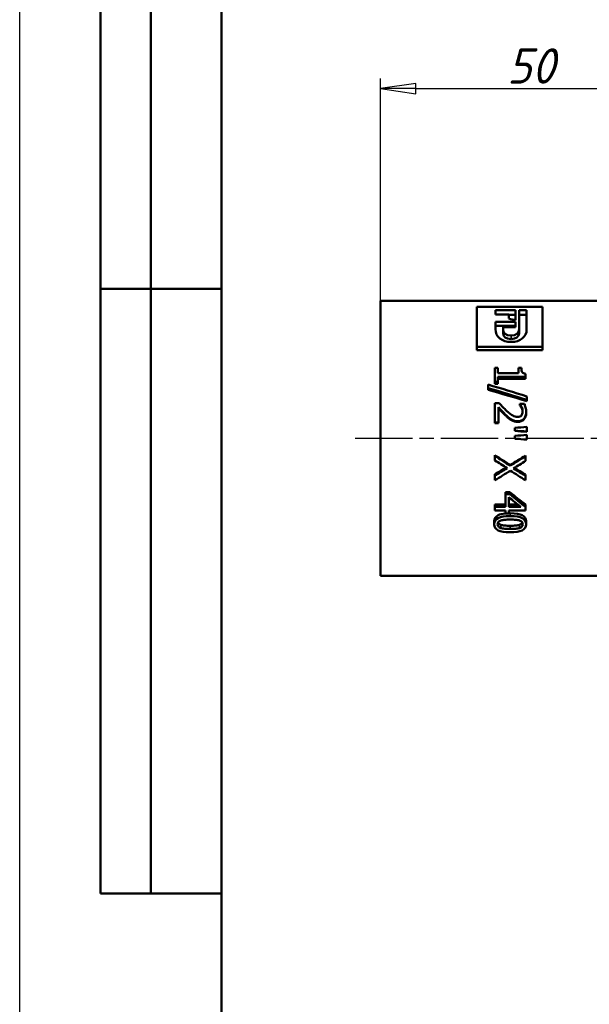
# Model space of a CAD drawing. Header units: millimetres. Extents: x -134 to 549, y -69 to 356.
# Tile 7 of 11: x 0 to 56, y 161 to 259. Entities that reach past the tile are written whole.
import ezdxf
from ezdxf.enums import TextEntityAlignment as Align

# ---------------------------------------------------------------- set-up
doc = ezdxf.new("R2010")
doc.units = ezdxf.units.MM
doc.linetypes.add('CHAIN', pattern=[0.7087, 0.4724, -0.0591, 0.1181, -0.0591])
for name, color, linetype, lineweight in [('Видимые тонкие (ГОСТ)', 7, 'Continuous', 35), ('Видимый контур (ГОСТ)', 7, 'Continuous', 50), ('Кромка (ГОСТ)', 7, 'Continuous', 50), ('Обозначение (ГОСТ)', 7, 'Continuous', 25), ('Осевая линия (ГОСТ)', 7, 'Continuous', 25), ('Размер (ГОСТ)', 7, 'Continuous', 25), ('Эскизная геометрия (ГОСТ)', 7, 'Continuous', 50)]:
    doc.layers.add(name, color=color, linetype=linetype, lineweight=lineweight)
doc.styles.get("Standard").update_dxf_attribs({"font": 'GOST Common Italic.ttf'})
doc.styles.add('Обычный текст (ГОСТ)', font='GOST Common Italic.ttf')
doc.dimstyles.new('Обычный (ГОСТ)', dxfattribs={"dimtxt": 3.5, "dimasz": 3.5, "dimexe": 1, "dimexo": 0, "dimgap": 0.5, "dimtad": 1, "dimrnd": 1e-08, "dimtxsty": 'Обычный текст (ГОСТ)', "dimblk": 'Filled-1', "dimcen": 0.09, "dimdle": 15, "dimclrd": 256, "dimclre": 256, "dimclrt": 256, "dimazin": 2, "dimtfac": 0.714286, "dimtdec": 3, "dimtmove": 0, "dimatfit": 3, "dimfxl": 1, "dimtolj": 1, "dimlwd": 25, "dimlwe": 25, "dimarcsym": 0})

# ---------------------------------------------------------------- blocks, each defined once
blk = doc.blocks.new('ГОСТ - Доп. графы 2')
at = {"layer": 'Эскизная геометрия (ГОСТ)'}
for p, q in [((-12, 0), (-12, 120)), ((-7, 0), (-7, 120)), ((-12, 60), (0, 60)), ((0, 0), (-12, 0))]:
    blk.add_line(p, q, dxfattribs=at)
at = {"layer": 'Обозначение (ГОСТ)', "lineweight": 30, "width": 0.8, "flags": 17}
for tag, p in [('Первичная_применяемость', (-3.651, 90.027)), ('Справочный_номер', (-3.551, 30.017))]:
    blk.add_attdef(tag, text='', height=3.17, rotation=90, dxfattribs=at).set_placement(p, align=Align.MIDDLE_CENTER)
blk = doc.blocks.new('Рамки ГОСТ_ граница 297x210')
at = {"layer": 'Кромка (ГОСТ)', "lineweight": 25}
blk.add_line((0, 0), (0, 297), dxfattribs=at)
at = {"layer": 'Кромка (ГОСТ)'}
blk.add_line((20, 292), (20, 5), dxfattribs=at)
blk = doc.blocks.new('Filled-1')
at = {"color": 0}
for p, q in [((0, 0), (-1, 0.143)), ((-1, 0.143), (-1, -0.143)), ((-1, 0), (0, 0)), ((-1, -0.143), (0, 0))]:
    blk.add_line(p, q, dxfattribs=at)
at = {"color": 0, "flags": 128}
blk.add_lwpolyline([(-1, -0.143), (0, 0), (-1, 0.143), (-1, -0.143)], dxfattribs=at)
at = {"color": 0}
blk.add_solid([(-1, -0.143), (0, 0), (-1, 0.143), (-1, -0.143)], dxfattribs=at)
blk = doc.blocks.new('*D8')
at = {"layer": 'Defpoints', "color": 0, "linetype": 'Continuous', "transparency": 16777216}
for p in [(85.78, 251.865), (35.78, 230.823), (85.78, 224.167)]:
    blk.add_point(p, dxfattribs=at)
at = {"layer": 'Размер (ГОСТ)', "linetype": 'Continuous', "lineweight": 25, "transparency": 16777216}
for p, q in [((35.78, 230.823), (35.78, 252.865)), ((85.78, 224.167), (85.78, 252.865)), ((39.28, 251.865), (82.28, 251.865))]:
    blk.add_line(p, q, dxfattribs=at)
at = {"layer": 'Размер (ГОСТ)', "linetype": 'Continuous', "lineweight": 25, "transparency": 16777216, "xscale": 3.5, "yscale": 3.5, "zscale": 3.5, "rotation": 180}
blk.add_blockref('Filled-1', (35.78, 251.865), dxfattribs=at)
at = {"layer": 'Размер (ГОСТ)', "linetype": 'Continuous', "lineweight": 25, "transparency": 16777216, "xscale": 3.5, "yscale": 3.5, "zscale": 3.5}
blk.add_blockref('Filled-1', (85.78, 251.865), dxfattribs=at)
at = {"layer": 'Размер (ГОСТ)', "linetype": 'Continuous', "lineweight": 25, "transparency": 16777216, "insert": (48.332, 255.865), "char_height": 3.5, "attachment_point": 1, "style": 'Обычный текст (ГОСТ)'}
blk.add_mtext('\\A1;50', dxfattribs=at)

msp = doc.modelspace()

# ---------------------------------------------------------------- linework, layer by layer
at = {"layer": 'Видимые тонкие (ГОСТ)'}
for p, q in [((48.728, 227.018), (48.728, 227.378)), ((49.393, 218.805), (49.393, 218.865)), ((48.64, 209.735), (48.64, 209.463)), ((47.714, 208.583), (47.714, 208.268)), ((48.642, 208.499), (48.642, 208.181)), ((49.574, 208.585), (49.574, 208.27))]:
    msp.add_line(p, q, dxfattribs=at)
at = {"layer": 'Видимый контур (ГОСТ)'}
for p, q in [((35.78, 203.523), (35.78, 230.823)), ((35.78, 230.823), (75.78, 230.823)), ((45.333, 230.216), (51.833, 230.216)), ((45.333, 230.216), (45.333, 226.25)), ((47.172, 229.879), (49.169, 229.879)), ((47.172, 229.879), (47.172, 229.466)), ((49.169, 228.886), (49.169, 229.879)), ((49.522, 229.879), (49.522, 227.967)), ((49.522, 229.879), (50.276, 229.879)), ((50.276, 227.976), (50.276, 229.879)), ((51.833, 226.25), (51.833, 230.216)), ((48.495, 229.466), (47.172, 229.466)), ((47.172, 228.729), (49.169, 228.729)), ((47.172, 228.729), (47.172, 227.988)), ((48.495, 229.466), (48.495, 229.05)), ((49.169, 229.43), (48.495, 229.43)), ((49.169, 228.197), (49.169, 228.729)), ((50.276, 229.43), (49.522, 229.43)), ((49.169, 228.321), (47.172, 228.321)), ((47.934, 227.967), (47.934, 228.197)), ((49.169, 228.197), (47.934, 228.197)), ((47.934, 227.586), (47.934, 227.967)), ((49.522, 227.586), (49.522, 227.967)), ((51.833, 226.25), (45.333, 226.25)), ((45.333, 225.93), (45.333, 226.25)), ((51.833, 225.93), (45.333, 225.93)), ((51.833, 225.93), (51.833, 226.25)), ((47.118, 224.152), (47.43, 224.152)), ((47.118, 224.152), (47.118, 222.773)), ((47.43, 223.648), (47.43, 224.152)), ((49.472, 224.152), (49.751, 224.152)), ((49.472, 224.152), (49.472, 223.648)), ((47.43, 222.773), (47.118, 222.773)), ((47.118, 222.575), (47.118, 222.773)), ((47.43, 223.648), (49.472, 223.648)), ((47.43, 222.773), (47.43, 223.283)), ((50.176, 223.283), (47.43, 223.283)), ((50.176, 223.067), (47.43, 223.067)), ((47.43, 222.575), (47.43, 222.773)), ((50.176, 223.283), (50.176, 223.577)), ((50.176, 223.067), (50.176, 223.283)), ((46.456, 222.496), (46.456, 222.163)), ((46.456, 221.986), (46.456, 222.163)), ((47.43, 222.575), (47.118, 222.575)), ((50.302, 220.988), (50.302, 221.337)), ((50.302, 220.853), (50.302, 220.988)), ((47.118, 220.651), (47.551, 220.651)), ((47.118, 220.651), (47.118, 218.736)), ((47.472, 218.736), (47.472, 220.265)), ((49.613, 220.587), (50.048, 220.587)), ((49.613, 220.587), (49.613, 220.564)), ((49.613, 220.444), (49.613, 220.564)), ((49.781, 220.156), (49.781, 220.265)), ((48.262, 219.365), (48.262, 219.446)), ((48.783, 218.962), (48.783, 219.028)), ((50.231, 219.704), (50.231, 219.796)), ((47.472, 218.736), (47.118, 218.736)), ((47.118, 218.68), (47.118, 218.736)), ((47.472, 218.68), (47.118, 218.68)), ((47.472, 218.68), (47.472, 218.736)), ((49.117, 218.213), (49.117, 217.934)), ((49.117, 217.907), (49.117, 217.934)), ((50.302, 217.842), (50.302, 218.305)), ((49.117, 217.415), (49.117, 217.136)), ((50.302, 217.819), (50.302, 217.842)), ((50.302, 217.044), (50.302, 217.507)), ((47.118, 215.494), (47.118, 215.432)), ((47.118, 215.432), (47.118, 214.984)), ((50.166, 215.465), (50.166, 215.402)), ((50.166, 214.925), (50.166, 215.402)), ((48.645, 214.536), (48.645, 214.439)), ((47.118, 213.598), (47.118, 213.467)), ((47.118, 213.467), (47.118, 213.005)), ((50.166, 213.572), (50.166, 213.44)), ((50.166, 213.005), (50.166, 213.44)), ((48.166, 211.83), (48.595, 211.83)), ((48.166, 211.83), (48.166, 211.634)), ((48.166, 211.634), (48.595, 211.634)), ((48.166, 211.634), (48.166, 210.379)), ((48.494, 211.33), (48.494, 210.379)), ((48.595, 211.83), (48.595, 211.634)), ((47.118, 210.619), (48.166, 210.619)), ((47.118, 210.619), (47.118, 210.379)), ((47.118, 210.379), (48.166, 210.379)), ((47.118, 210.379), (47.118, 210.025)), ((48.494, 210.619), (49.38, 210.619)), ((49.685, 210.379), (48.494, 210.379)), ((50.166, 210.604), (50.166, 210.364)), ((50.166, 210.025), (50.166, 210.364)), ((48.166, 210.025), (47.118, 210.025)), ((48.166, 210.025), (48.166, 209.703)), ((48.494, 209.703), (48.166, 209.703)), ((48.494, 209.703), (48.494, 210.025)), ((50.166, 210.025), (48.494, 210.025)), ((47.054, 208.937), (47.054, 208.635)), ((50.228, 208.937), (50.228, 208.635)), ((35.78, 203.523), (75.78, 203.523))]:
    msp.add_line(p, q, dxfattribs=at)
for points in [[(49.169, 228.886), (48.944, 228.941), (48.72, 228.996), (48.495, 229.05)], [(48.733, 226.73), (47.837, 226.73), (47.172, 227.248), (47.172, 227.988)], [(47.934, 227.967), (47.934, 227.626), (48.219, 227.378), (48.728, 227.378)], [(48.728, 227.378), (49.225, 227.378), (49.522, 227.626), (49.522, 227.967)], [(50.276, 227.976), (50.276, 227.24), (49.637, 226.73), (48.733, 226.73)], [(48.728, 227.018), (48.219, 227.018), (47.934, 227.256), (47.934, 227.586)], [(49.522, 227.586), (49.522, 227.256), (49.225, 227.018), (48.728, 227.018)], [(46.456, 222.496), (47.738, 222.116), (49.02, 221.729), (50.302, 221.337)], [(50.302, 220.988), (49.02, 221.385), (47.738, 221.777), (46.456, 222.163)], [(50.302, 220.853), (49.02, 221.236), (47.738, 221.614), (46.456, 221.986)], [(49.117, 218.213), (49.512, 218.244), (49.907, 218.274), (50.302, 218.305)], [(50.302, 217.842), (49.907, 217.873), (49.512, 217.904), (49.117, 217.934)], [(50.302, 217.819), (49.907, 217.848), (49.512, 217.878), (49.117, 217.907)], [(49.117, 217.415), (49.512, 217.446), (49.907, 217.476), (50.302, 217.507)], [(50.302, 217.044), (49.907, 217.074), (49.512, 217.105), (49.117, 217.136)], [(47.118, 215.494), (47.627, 215.173), (48.136, 214.853), (48.645, 214.536)], [(47.118, 215.432), (47.627, 215.1), (48.136, 214.768), (48.645, 214.439)], [(48.334, 214.213), (47.929, 214.469), (47.523, 214.726), (47.118, 214.984)], [(48.645, 214.536), (49.152, 214.843), (49.659, 215.153), (50.166, 215.465)], [(48.645, 214.439), (49.152, 214.758), (49.659, 215.079), (50.166, 215.402)], [(47.118, 213.598), (47.495, 213.819), (47.872, 214.043), (48.248, 214.267)], [(47.118, 213.467), (47.523, 213.714), (47.929, 213.963), (48.334, 214.213)], [(48.665, 213.958), (48.149, 213.638), (47.634, 213.319), (47.118, 213.005)], [(50.166, 213.005), (49.666, 213.319), (49.165, 213.638), (48.665, 213.958)], [(50.166, 214.925), (49.769, 214.678), (49.371, 214.431), (48.973, 214.186)], [(48.973, 214.186), (49.371, 213.935), (49.769, 213.687), (50.166, 213.44)], [(49.06, 214.239), (49.428, 214.015), (49.797, 213.793), (50.166, 213.572)], [(48.494, 211.33), (48.891, 211.007), (49.288, 210.69), (49.685, 210.379)], [(48.595, 211.83), (49.119, 211.412), (49.643, 211.003), (50.166, 210.604)], [(48.595, 211.634), (49.119, 211.201), (49.643, 210.777), (50.166, 210.364)], [(48.494, 209.734), (48.542, 209.735), (48.59, 209.735), (48.64, 209.735)]]:
    msp.add_open_spline(points, degree=3, dxfattribs=at)
for points, knots in [([(49.751, 224.152), (49.751, 223.964), (49.781, 223.823), (49.84, 223.732), (49.9, 223.641), (50.012, 223.589), (50.176, 223.577)], [0, 0, 0, 0, 1, 1, 1, 2, 2, 2, 2]), ([(48.262, 219.446), (48.122, 219.577), (47.977, 219.723), (47.827, 219.883), (47.677, 220.043), (47.559, 220.17), (47.472, 220.265)], [0, 0, 0, 0, 1, 1, 1, 2, 2, 2, 2]), ([(48.262, 219.365), (48.122, 219.492), (47.977, 219.633), (47.827, 219.787), (47.677, 219.942), (47.559, 220.064), (47.472, 220.156)], [0, 0, 0, 0, 1, 1, 1, 2, 2, 2, 2]), ([(47.551, 220.651), (47.677, 220.516), (47.8, 220.387), (47.917, 220.265), (48.035, 220.144), (48.157, 220.024), (48.284, 219.907)], [0, 0, 0, 0, 1, 1, 1, 2, 2, 2, 2]), ([(48.284, 219.907), (48.539, 219.671), (48.744, 219.509), (48.897, 219.422), (49.05, 219.335), (49.208, 219.291), (49.371, 219.291)], [0, 0, 0, 0, 1, 1, 1, 2, 2, 2, 2]), ([(49.781, 220.265), (49.758, 220.324), (49.73, 220.38), (49.697, 220.434), (49.664, 220.488), (49.636, 220.531), (49.613, 220.564)], [0, 0, 0, 0, 1, 1, 1, 2, 2, 2, 2]), ([(49.781, 220.156), (49.758, 220.212), (49.73, 220.266), (49.697, 220.318), (49.664, 220.37), (49.636, 220.412), (49.613, 220.444)], [0, 0, 0, 0, 1, 1, 1, 2, 2, 2, 2]), ([(49.754, 219.446), (49.795, 219.495), (49.826, 219.551), (49.846, 219.615), (49.867, 219.679), (49.877, 219.749), (49.877, 219.826)], [0, 0, 0, 0, 1, 1, 1, 2, 2, 2, 2]), ([(49.877, 219.826), (49.877, 219.9), (49.868, 219.975), (49.85, 220.05), (49.832, 220.125), (49.809, 220.197), (49.781, 220.265)], [0, 0, 0, 0, 1, 1, 1, 2, 2, 2, 2]), ([(49.876, 219.78), (49.873, 219.835), (49.864, 219.892), (49.85, 219.948), (49.832, 220.021), (49.809, 220.09), (49.781, 220.156)], [0.219519, 0.219519, 0.219519, 0.219519, 1, 1, 1, 2, 2, 2, 2]), ([(50.048, 220.587), (50.089, 220.502), (50.13, 220.384), (50.17, 220.231), (50.21, 220.079), (50.231, 219.934), (50.231, 219.796)], [0, 0, 0, 0, 1, 1, 1, 2, 2, 2, 2]), ([(48.783, 219.028), (48.694, 219.079), (48.606, 219.141), (48.519, 219.214), (48.432, 219.288), (48.346, 219.365), (48.262, 219.446)], [0, 0, 0, 0, 1, 1, 1, 2, 2, 2, 2]), ([(48.783, 218.962), (48.694, 219.011), (48.606, 219.071), (48.519, 219.142), (48.432, 219.213), (48.346, 219.287), (48.262, 219.365)], [0, 0, 0, 0, 1, 1, 1, 2, 2, 2, 2]), ([(49.393, 218.865), (49.273, 218.865), (49.163, 218.88), (49.062, 218.908), (48.962, 218.937), (48.869, 218.977), (48.783, 219.028)], [0, 0, 0, 0, 1, 1, 1, 2, 2, 2, 2]), ([(49.393, 218.805), (49.273, 218.805), (49.163, 218.819), (49.062, 218.847), (48.962, 218.875), (48.869, 218.913), (48.783, 218.962)], [0, 0, 0, 0, 1, 1, 1, 2, 2, 2, 2]), ([(49.371, 219.291), (49.457, 219.291), (49.532, 219.305), (49.596, 219.332), (49.66, 219.359), (49.713, 219.397), (49.754, 219.446)], [0, 0, 0, 0, 1, 1, 1, 2, 2, 2, 2]), ([(50.231, 219.796), (50.231, 219.506), (50.155, 219.278), (50.005, 219.113), (49.854, 218.948), (49.65, 218.865), (49.393, 218.865)], [0, 0, 0, 0, 1, 1, 1, 2, 2, 2, 2]), ([(50.231, 219.704), (50.231, 219.424), (50.155, 219.203), (50.005, 219.044), (49.854, 218.885), (49.65, 218.805), (49.393, 218.805)], [0, 0, 0, 0, 1, 1, 1, 2, 2, 2, 2]), ([(47.054, 208.937), (47.054, 209.205), (47.185, 209.408), (47.446, 209.539), (47.623, 209.627), (47.863, 209.686), (48.166, 209.715)], [0, 0, 0, 0, 1, 1, 1, 1.678067, 1.678067, 1.678067, 1.678067]), ([(47.054, 208.635), (47.054, 208.913), (47.185, 209.124), (47.446, 209.259), (47.707, 209.394), (48.105, 209.463), (48.64, 209.463)], [0, 0, 0, 0, 1, 1, 1, 2, 2, 2, 2]), ([(47.721, 209.018), (47.833, 209.054), (47.961, 209.078), (48.104, 209.089), (48.247, 209.1), (48.426, 209.106), (48.64, 209.106)], [-2, -2, -2, -2, -1, -1, -1, 0, 0, 0, 0]), ([(48.64, 209.735), (49.19, 209.735), (49.592, 209.668), (49.846, 209.537), (50.101, 209.405), (50.228, 209.202), (50.228, 208.937)], [0, 0, 0, 0, 1, 1, 1, 2, 2, 2, 2]), ([(48.64, 209.463), (49.19, 209.463), (49.592, 209.393), (49.846, 209.257), (50.101, 209.12), (50.228, 208.91), (50.228, 208.635)], [0, 0, 0, 0, 1, 1, 1, 2, 2, 2, 2]), ([(48.64, 209.106), (48.839, 209.106), (49.018, 209.099), (49.176, 209.087), (49.334, 209.074), (49.465, 209.05), (49.569, 209.016)], [-2, -2, -2, -2, -1, -1, -1, 0, 0, 0, 0]), ([(48.642, 207.853), (48.096, 207.853), (47.694, 207.915), (47.438, 208.04), (47.182, 208.166), (47.054, 208.362), (47.054, 208.635)], [0, 0, 0, 0, 1, 1, 1, 2, 2, 2, 2]), ([(47.393, 208.635), (47.393, 208.733), (47.421, 208.813), (47.478, 208.875), (47.535, 208.936), (47.616, 208.984), (47.721, 209.018)], [-2, -2, -2, -2, -1, -1, -1, 0, 0, 0, 0]), ([(47.714, 208.268), (47.607, 208.301), (47.526, 208.348), (47.473, 208.407), (47.419, 208.467), (47.393, 208.543), (47.393, 208.635)], [-2, -2, -2, -2, -1, -1, -1, 0, 0, 0, 0]), ([(47.423, 208.791), (47.435, 208.764), (47.452, 208.739), (47.473, 208.717), (47.526, 208.659), (47.607, 208.615), (47.714, 208.583)], [0.61239, 0.61239, 0.61239, 0.61239, 1, 1, 1, 2, 2, 2, 2]), ([(47.714, 208.583), (47.814, 208.552), (47.942, 208.531), (48.096, 208.518), (48.251, 208.505), (48.433, 208.499), (48.642, 208.499)], [0, 0, 0, 0, 1, 1, 1, 2, 2, 2, 2]), ([(48.642, 208.181), (48.433, 208.181), (48.251, 208.188), (48.096, 208.201), (47.942, 208.214), (47.814, 208.236), (47.714, 208.268)], [-2, -2, -2, -2, -1, -1, -1, 0, 0, 0, 0]), ([(50.228, 208.635), (50.228, 208.359), (50.096, 208.163), (49.833, 208.038), (49.569, 207.914), (49.173, 207.853), (48.642, 207.853)], [0, 0, 0, 0, 1, 1, 1, 2, 2, 2, 2]), ([(48.642, 208.499), (48.851, 208.499), (49.033, 208.505), (49.187, 208.518), (49.341, 208.531), (49.47, 208.553), (49.574, 208.585)], [0, 0, 0, 0, 1, 1, 1, 2, 2, 2, 2]), ([(49.574, 208.27), (49.47, 208.237), (49.341, 208.214), (49.187, 208.201), (49.033, 208.188), (48.851, 208.181), (48.642, 208.181)], [-2, -2, -2, -2, -1, -1, -1, 0, 0, 0, 0]), ([(49.569, 209.016), (49.676, 208.979), (49.756, 208.93), (49.809, 208.869), (49.863, 208.807), (49.89, 208.729), (49.89, 208.635)], [-2, -2, -2, -2, -1, -1, -1, 0, 0, 0, 0]), ([(49.574, 208.585), (49.677, 208.617), (49.756, 208.661), (49.809, 208.717), (49.83, 208.739), (49.847, 208.763), (49.86, 208.79)], [0, 0, 0, 0, 1, 1, 1, 1.387111, 1.387111, 1.387111, 1.387111]), ([(49.89, 208.635), (49.89, 208.541), (49.863, 208.466), (49.809, 208.407), (49.756, 208.349), (49.677, 208.303), (49.574, 208.27)], [-2, -2, -2, -2, -1, -1, -1, 0, 0, 0, 0])]:
    msp.add_open_spline(points, degree=3, knots=knots, dxfattribs=at)
at = {"layer": 'Осевая линия (ГОСТ)', "linetype": 'CHAIN', "ltscale": 11.993792}
msp.add_line((33.28, 217.173), (78.28, 217.173), dxfattribs=at)

# ---------------------------------------------------------------- block references
for name, p in [('Рамки ГОСТ_ граница 297x210', (0, 0)), ('ГОСТ - Доп. графы 2', (20, 172))]:
    msp.add_blockref(name, p)

# ---------------------------------------------------------------- dimensions: what is measured, and where the dimension line sits
at = {"layer": 'Размер (ГОСТ)', "linetype": 'Continuous', "lineweight": 25}
dim = msp.add_linear_dim(base=(85.78, 251.865), p1=(35.78, 230.823), p2=(85.78, 224.167), angle=180, dimstyle='Обычный (ГОСТ)', override={"dimgap": 0.5, "dimdec": 2, "dimtol": 0, "dimlim": 0, "dimtp": 0, "dimtm": 0, "dimtdec": 3, "dimtofl": 0, "dimatfit": 1}, dxfattribs=at)
dim.commit()
dim.dimension.update_dxf_attribs({"geometry": '*D8', "text_midpoint": (50.78, 251.865), "dimtype": 160})

doc.saveas('drawing.dxf')
